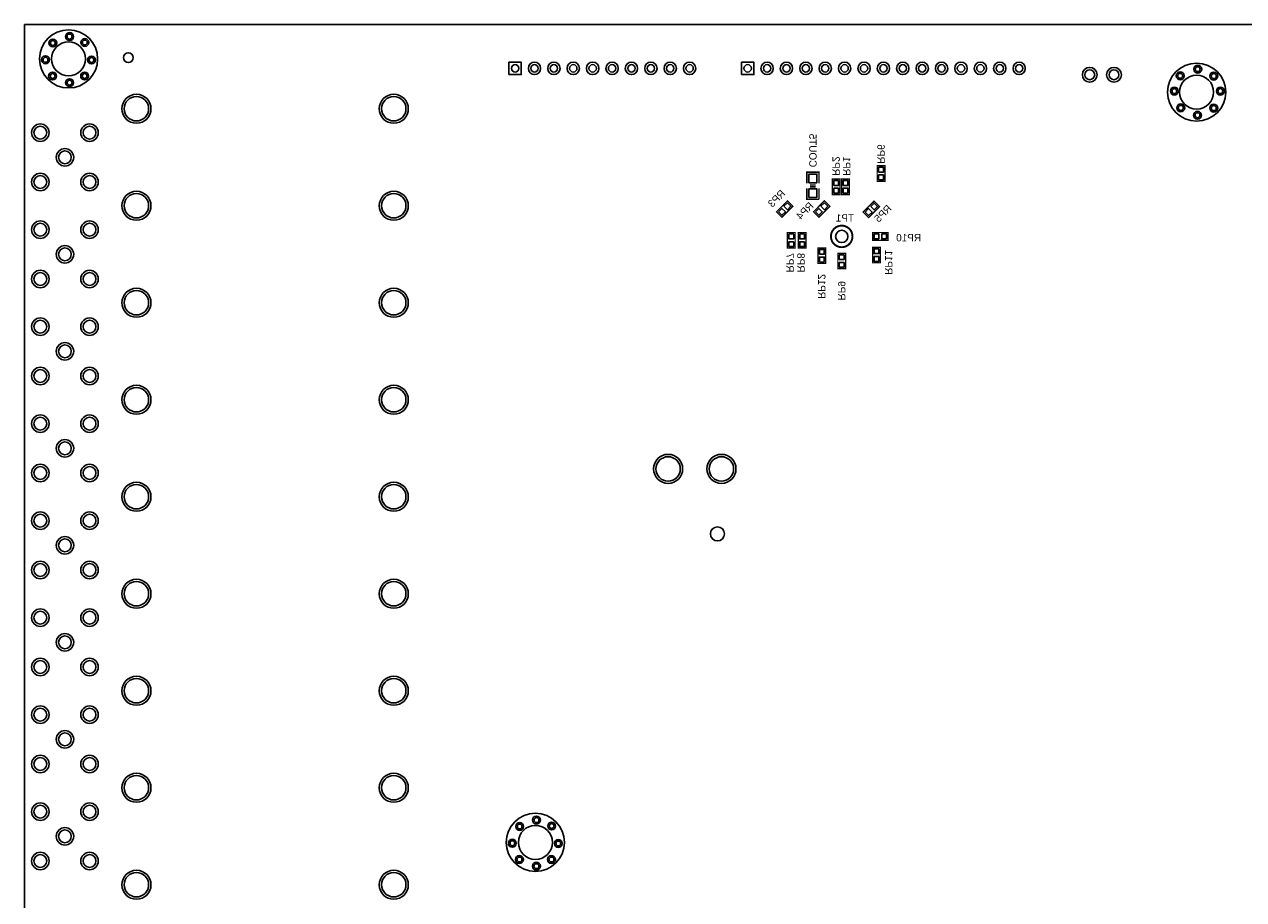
# Model space of a CAD drawing. Extents: x 0 to 254, y 0 to 180.
# Tile 2 of 4: x 0 to 126, y 90 to 180. Entities that reach past the tile are written whole.
import ezdxf

# ---------------------------------------------------------------- set-up
doc = ezdxf.new("R2010")
doc.units = 0
for name, color, linetype in [('BG_DRILLHOLE', 1, 'CONTINUOUS'), ('BG_OUTLINE', 2, 'CONTINUOUS'), ('PG_SILKSCREEN_BOTTOM', 6, 'CONTINUOUS'), ('PIN_BOTTOM', 8, 'CONTINUOUS'), ('RD_SILKSCREEN_BOTTOM', 7, 'CONTINUOUS')]:
    doc.layers.add(name, color=color, linetype=linetype)

msp = doc.modelspace()

# ---------------------------------------------------------------- linework, layer by layer
at = {"layer": 'BG_DRILLHOLE'}
for points in [[(3.19024, 178.4223, 1), (2.68224, 178.4223, 1)], [(4.91744, 179.0827, 1), (4.40944, 179.0827, 1)], [(6.49224, 178.4731, 1), (5.98424, 178.4731, 1)], [(6.30936, 176.784, 1), (2.80416, 176.784, 1)], [(2.42824, 176.6951, 1), (1.92024, 176.6951, 1)], [(7.17804, 176.6697, 1), (6.67004, 176.6697, 1)], [(50.994056, 175.809656, 1), (50.232056, 175.809656, 1)], [(52.994052, 175.809656, 1), (52.232052, 175.809656, 1)], [(54.994048, 175.809656, 1), (54.232048, 175.809656, 1)], [(56.994044, 175.809656, 1), (56.232044, 175.809656, 1)], [(58.99404, 175.809656, 1), (58.23204, 175.809656, 1)], [(60.994036, 175.809656, 1), (60.232036, 175.809656, 1)], [(62.994032, 175.809656, 1), (62.232032, 175.809656, 1)], [(64.994028, 175.809656, 1), (64.232028, 175.809656, 1)], [(66.994024, 175.809656, 1), (66.232024, 175.809656, 1)], [(68.99402, 175.809656, 1), (68.23202, 175.809656, 1)], [(74.981562, 175.809656, 1), (74.219562, 175.809656, 1)], [(76.983082, 175.809656, 1), (76.221082, 175.809656, 1)], [(78.982062, 175.809656, 1), (78.220062, 175.809656, 1)], [(80.981042, 175.809656, 1), (80.219042, 175.809656, 1)], [(82.982562, 175.809656, 1), (82.220562, 175.809656, 1)], [(84.981542, 175.809656, 1), (84.219542, 175.809656, 1)], [(86.983062, 175.809656, 1), (86.221062, 175.809656, 1)], [(88.982042, 175.809656, 1), (88.220042, 175.809656, 1)], [(90.981022, 175.809656, 1), (90.219022, 175.809656, 1)], [(92.982542, 175.809656, 1), (92.220542, 175.809656, 1)], [(94.981522, 175.809656, 1), (94.219522, 175.809656, 1)], [(96.983042, 175.809656, 1), (96.221042, 175.809656, 1)], [(98.982022, 175.809656, 1), (98.220022, 175.809656, 1)], [(100.981002, 175.809656, 1), (100.219002, 175.809656, 1)], [(102.982522, 175.809656, 1), (102.220522, 175.809656, 1)], [(3.16484, 175.0187, 1), (2.65684, 175.0187, 1)], [(6.46684, 175.0187, 1), (5.95884, 175.0187, 1)], [(110.389162, 175.146208, 1), (109.373162, 175.146208, 1)], [(112.888522, 175.146208, 1), (111.872522, 175.146208, 1)], [(119.4689, 175.03648, 1), (118.9609, 175.03648, 1)], [(122.6566, 173.355, 1), (119.1514, 173.355, 1)], [(121.2723, 175.72228, 1), (120.7643, 175.72228, 1)], [(122.9233, 175.01108, 1), (122.4153, 175.01108, 1)], [(4.91744, 174.3329, 1), (4.40944, 174.3329, 1)], [(118.8593, 173.46168, 1), (118.3513, 173.46168, 1)], [(123.6091, 173.46168, 1), (123.1011, 173.46168, 1)], [(12.8143, 171.64558, 1), (10.2997, 171.64558, 1)], [(39.3573, 171.64558, 1), (36.8427, 171.64558, 1)], [(119.5197, 171.73448, 1), (119.0117, 171.73448, 1)], [(121.2469, 170.97248, 1), (120.7389, 170.97248, 1)], [(122.9233, 171.70908, 1), (122.4153, 171.70908, 1)], [(2.302256, 169.178478, 1), (0.981456, 169.178478, 1)], [(7.382256, 169.178478, 1), (6.061456, 169.178478, 1)], [(4.842256, 166.638478, 1), (3.521456, 166.638478, 1)], [(2.302256, 164.098478, 1), (0.981456, 164.098478, 1)], [(7.382256, 164.098478, 1), (6.061456, 164.098478, 1)], [(12.8143, 161.6456, 1), (10.2997, 161.6456, 1)], [(39.3573, 161.6456, 1), (36.8427, 161.6456, 1)], [(2.302256, 159.178498, 1), (0.981456, 159.178498, 1)], [(7.382256, 159.178498, 1), (6.061456, 159.178498, 1)], [(4.842256, 156.638498, 1), (3.521456, 156.638498, 1)], [(2.302256, 154.098498, 1), (0.981456, 154.098498, 1)], [(7.382256, 154.098498, 1), (6.061456, 154.098498, 1)], [(12.8143, 151.64562, 1), (10.2997, 151.64562, 1)], [(39.3573, 151.64562, 1), (36.8427, 151.64562, 1)], [(2.302256, 149.178518, 1), (0.981456, 149.178518, 1)], [(7.382256, 149.178518, 1), (6.061456, 149.178518, 1)], [(4.842256, 146.638518, 1), (3.521456, 146.638518, 1)], [(2.302256, 144.098518, 1), (0.981456, 144.098518, 1)], [(7.382256, 144.098518, 1), (6.061456, 144.098518, 1)], [(12.8143, 141.64564, 1), (10.2997, 141.64564, 1)], [(39.3573, 141.64564, 1), (36.8427, 141.64564, 1)], [(2.302256, 139.178538, 1), (0.981456, 139.178538, 1)], [(7.382256, 139.178538, 1), (6.061456, 139.178538, 1)], [(4.842256, 136.638538, 1), (3.521456, 136.638538, 1)], [(2.302256, 134.098538, 1), (0.981456, 134.098538, 1)], [(7.382256, 134.098538, 1), (6.061456, 134.098538, 1)], [(67.65163, 134.514844, 1), (65.13703, 134.514844, 1)], [(73.151492, 134.514844, 1), (70.636892, 134.514844, 1)], [(12.8143, 131.64566, 1), (10.2997, 131.64566, 1)], [(39.3573, 131.64566, 1), (36.8427, 131.64566, 1)], [(2.302256, 129.178558, 1), (0.981456, 129.178558, 1)], [(7.382256, 129.178558, 1), (6.061456, 129.178558, 1)], [(72.205088, 127.81534, 1), (70.757288, 127.81534, 1)], [(4.842256, 126.638558, 1), (3.521456, 126.638558, 1)], [(2.302256, 124.098558, 1), (0.981456, 124.098558, 1)], [(7.382256, 124.098558, 1), (6.061456, 124.098558, 1)], [(12.8143, 121.64568, 1), (10.2997, 121.64568, 1)], [(39.3573, 121.64568, 1), (36.8427, 121.64568, 1)], [(2.302256, 119.178578, 1), (0.981456, 119.178578, 1)], [(7.382256, 119.178578, 1), (6.061456, 119.178578, 1)], [(4.842256, 116.638578, 1), (3.521456, 116.638578, 1)], [(2.302256, 114.098578, 1), (0.981456, 114.098578, 1)], [(7.382256, 114.098578, 1), (6.061456, 114.098578, 1)], [(12.8143, 111.6457, 1), (10.2997, 111.6457, 1)], [(39.3573, 111.6457, 1), (36.8427, 111.6457, 1)], [(2.302256, 109.178598, 1), (0.981456, 109.178598, 1)], [(7.382256, 109.178598, 1), (6.061456, 109.178598, 1)], [(4.842256, 106.638598, 1), (3.521456, 106.638598, 1)], [(2.302256, 104.098598, 1), (0.981456, 104.098598, 1)], [(7.382256, 104.098598, 1), (6.061456, 104.098598, 1)], [(12.8143, 101.64572, 1), (10.2997, 101.64572, 1)], [(39.3573, 101.64572, 1), (36.8427, 101.64572, 1)], [(2.302256, 99.178618, 1), (0.981456, 99.178618, 1)], [(7.382256, 99.178618, 1), (6.061456, 99.178618, 1)], [(53.06568, 98.3107, 1), (52.55768, 98.3107, 1)], [(4.842256, 96.638618, 1), (3.521456, 96.638618, 1)], [(51.33848, 97.6503, 1), (50.83048, 97.6503, 1)], [(54.4576, 96.012, 1), (50.9524, 96.012, 1)], [(54.64048, 97.7011, 1), (54.13248, 97.7011, 1)], [(50.57648, 95.9231, 1), (50.06848, 95.9231, 1)], [(55.32628, 95.8977, 1), (54.81828, 95.8977, 1)], [(2.302256, 94.098618, 1), (0.981456, 94.098618, 1)], [(7.382256, 94.098618, 1), (6.061456, 94.098618, 1)], [(51.31308, 94.2467, 1), (50.80508, 94.2467, 1)], [(54.61508, 94.2467, 1), (54.10708, 94.2467, 1)], [(53.06568, 93.5609, 1), (52.55768, 93.5609, 1)], [(12.8143, 91.64574, 1), (10.2997, 91.64574, 1)], [(39.3573, 91.64574, 1), (36.8427, 91.64574, 1)]]:
    msp.add_lwpolyline(points, format="xyb", close=True, dxfattribs=at)
at = {"layer": 'BG_OUTLINE'}
msp.add_lwpolyline([(0, 180.34), (254, 180.34), (254, 0), (0, 0)], close=True, dxfattribs=at)
at = {"layer": 'PG_SILKSCREEN_BOTTOM'}
for points, const_width in [([(81.9658, 163.957), (81.9658, 165.1), (80.6958, 165.1), (80.6958, 163.957)], 0.1524), ([(88.75776, 164.166804), (87.9602, 164.166804), (87.9602, 165.767004), (88.75776, 165.767004), (88.75776, 164.166804)], 0.127), ([(80.6958, 163.449), (80.6958, 162.306), (81.9658, 162.306)], 0.1524), ([(81.6102, 163.7792), (81.026, 163.7792)], 0.1524), ([(81.6102, 163.6014), (81.026, 163.6014)], 0.1524), ([(81.9658, 162.306), (81.9658, 163.449)], 0.1524), ([(84.11972, 162.791394), (83.32216, 162.791394), (83.32216, 164.391594), (84.11972, 164.391594), (84.11972, 162.791394)], 0.127), ([(84.28736, 164.391594), (85.08492, 164.391594), (85.08492, 162.791394), (84.28736, 162.791394), (84.28736, 164.391594)], 0.127), ([(78.701138, 162.152076), (79.265018, 161.588196), (78.133702, 160.456626), (77.569568, 161.02076), (78.701138, 162.152076)], 0.127), ([(82.511138, 162.152076), (83.075272, 161.588196), (81.943702, 160.456626), (81.379822, 161.020506), (82.511138, 162.152076)], 0.127), ([(87.641938, 162.12693), (88.206072, 161.562796), (87.074502, 160.43148), (86.510622, 160.99536), (87.641938, 162.12693)], 0.127), ([(79.49438, 157.283404), (78.69682, 157.283404), (78.69682, 158.883604), (79.49438, 158.883604), (79.49438, 157.283404)], 0.127), ([(80.62468, 157.283404), (79.82712, 157.283404), (79.82712, 158.883604), (80.62468, 158.883604), (80.62468, 157.283404)], 0.127), ([(87.484204, 158.083504), (87.484204, 158.881064), (89.084404, 158.881064), (89.084404, 158.083504), (87.484204, 158.083504)], 0.127), ([(81.84642, 157.293056), (82.64398, 157.293056), (82.64398, 155.692856), (81.84642, 155.692856), (81.84642, 157.293056)], 0.127), ([(88.284304, 155.759404), (87.486744, 155.759404), (87.486744, 157.359604), (88.284304, 157.359604), (88.284304, 155.759404)], 0.127), ([(84.698332, 155.149804), (83.900772, 155.149804), (83.900772, 156.750004), (84.698332, 156.750004), (84.698332, 155.149804)], 0.127)]:
    msp.add_lwpolyline(points, dxfattribs=dict(at, const_width=const_width))
at = {"layer": 'PG_SILKSCREEN_BOTTOM', "const_width": 0.199898}
msp.add_lwpolyline([(85.409786, 158.482284, 1), (83.189318, 158.482284, 1), (85.409786, 158.482284)], format="xyb", dxfattribs=at)
at = {"layer": 'PIN_BOTTOM'}
for points in [[(49.978056, 175.174656), (49.978056, 176.444656), (51.248056, 176.444656), (51.248056, 175.174656)], [(73.965562, 175.174656), (73.965562, 176.444656), (75.235562, 176.444656), (75.235562, 175.174656)], [(80.9244, 164.0205), (81.7372, 164.0205), (81.7372, 164.9095), (80.9244, 164.9095)], [(88.60917, 165.615874), (88.10879, 165.615874), (88.10879, 165.115494), (88.60917, 165.115494)], [(88.60917, 164.818314), (88.10879, 164.818314), (88.10879, 164.317934), (88.60917, 164.317934)], [(83.97113, 164.240464), (83.47075, 164.240464), (83.47075, 163.740084), (83.97113, 163.740084)], [(84.43595, 163.740084), (84.93633, 163.740084), (84.93633, 164.240464), (84.43595, 164.240464)], [(80.9244, 162.4965), (81.7372, 162.4965), (81.7372, 163.3855), (80.9244, 163.3855)], [(83.97113, 163.442904), (83.47075, 163.442904), (83.47075, 162.942524), (83.97113, 162.942524)], [(84.43595, 162.942524), (84.93633, 162.942524), (84.93633, 163.442904), (84.43595, 163.442904)], [(77.781658, 161.022538), (78.13548, 160.668716), (78.489302, 161.022538), (78.13548, 161.37636)], [(78.345538, 161.586418), (78.69936, 161.232596), (79.053182, 161.586418), (78.69936, 161.94024)], [(81.591658, 161.022538), (81.94548, 160.668716), (82.299302, 161.022538), (81.94548, 161.37636)], [(82.155538, 161.586418), (82.50936, 161.232596), (82.863182, 161.586418), (82.50936, 161.94024)], [(86.722458, 160.997138), (87.07628, 160.643316), (87.430102, 160.997138), (87.07628, 161.35096)], [(87.286338, 161.561018), (87.64016, 161.207196), (87.993982, 161.561018), (87.64016, 161.91484)], [(79.34579, 158.732474), (78.84541, 158.732474), (78.84541, 158.232094), (79.34579, 158.232094)], [(80.47609, 158.732474), (79.97571, 158.732474), (79.97571, 158.232094), (80.47609, 158.232094)], [(88.135714, 158.232094), (88.135714, 158.732474), (87.635334, 158.732474), (87.635334, 158.232094)], [(88.933274, 158.232094), (88.933274, 158.732474), (88.432894, 158.732474), (88.432894, 158.232094)], [(79.34579, 157.934914), (78.84541, 157.934914), (78.84541, 157.434534), (79.34579, 157.434534)], [(80.47609, 157.934914), (79.97571, 157.934914), (79.97571, 157.434534), (80.47609, 157.434534)], [(88.135714, 157.208474), (87.635334, 157.208474), (87.635334, 156.708094), (88.135714, 156.708094)], [(81.99501, 156.641546), (82.49539, 156.641546), (82.49539, 157.141926), (81.99501, 157.141926)], [(81.99501, 155.843986), (82.49539, 155.843986), (82.49539, 156.344366), (81.99501, 156.344366)], [(84.549742, 156.598874), (84.049362, 156.598874), (84.049362, 156.098494), (84.549742, 156.098494)], [(88.135714, 156.410914), (87.635334, 156.410914), (87.635334, 155.910534), (88.135714, 155.910534)], [(84.549742, 155.801314), (84.049362, 155.801314), (84.049362, 155.300934), (84.549742, 155.300934)]]:
    msp.add_lwpolyline(points, close=True, dxfattribs=at)
for centre, radius in [((4.55676, 176.784), 2.9972), ((2.93624, 178.4223), 0.4064), ((4.66344, 179.0827), 0.4064), ((6.23824, 178.4731), 0.4064), ((10.7188, 176.911), 0.508), ((2.17424, 176.6951), 0.4064), ((6.92404, 176.6697), 0.4064), ((52.613052, 175.809656), 0.635), ((54.613048, 175.809656), 0.635), ((56.613044, 175.809656), 0.635), ((58.61304, 175.809656), 0.635), ((60.613036, 175.809656), 0.635), ((62.613032, 175.809656), 0.635), ((64.613028, 175.809656), 0.635), ((66.613024, 175.809656), 0.635), ((68.61302, 175.809656), 0.635), ((76.602082, 175.809656), 0.635), ((78.601062, 175.809656), 0.635), ((80.600042, 175.809656), 0.635), ((82.601562, 175.809656), 0.635), ((84.600542, 175.809656), 0.635), ((86.602062, 175.809656), 0.635), ((88.601042, 175.809656), 0.635), ((90.600022, 175.809656), 0.635), ((92.601542, 175.809656), 0.635), ((94.600522, 175.809656), 0.635), ((96.602042, 175.809656), 0.635), ((98.601022, 175.809656), 0.635), ((100.600002, 175.809656), 0.635), ((102.601522, 175.809656), 0.635), ((120.904, 173.355), 2.9972), ((121.0183, 175.72228), 0.4064), ((2.91084, 175.0187), 0.4064), ((6.21284, 175.0187), 0.4064), ((109.881162, 175.146208), 0.762), ((112.380522, 175.146208), 0.762), ((119.2149, 175.03648), 0.4064), ((122.6693, 175.01108), 0.4064), ((4.66344, 174.3329), 0.4064), ((118.6053, 173.46168), 0.4064), ((123.3551, 173.46168), 0.4064), ((11.557, 171.64558), 1.4986), ((38.1, 171.64558), 1.4986), ((119.2657, 171.73448), 0.4064), ((120.9929, 170.97248), 0.4064), ((122.6693, 171.70908), 0.4064), ((1.641856, 169.178478), 0.9017), ((6.721856, 169.178478), 0.9017), ((4.181856, 166.638478), 0.9017), ((1.641856, 164.098478), 0.9017), ((6.721856, 164.098478), 0.9017), ((11.557, 161.6456), 1.4986), ((38.1, 161.6456), 1.4986), ((1.641856, 159.178498), 0.9017), ((6.721856, 159.178498), 0.9017), ((84.299552, 158.482284), 0.635), ((4.181856, 156.638498), 0.9017), ((1.641856, 154.098498), 0.9017), ((6.721856, 154.098498), 0.9017), ((11.557, 151.64562), 1.4986), ((38.1, 151.64562), 1.4986), ((1.641856, 149.178518), 0.9017), ((6.721856, 149.178518), 0.9017), ((4.181856, 146.638518), 0.9017), ((1.641856, 144.098518), 0.9017), ((6.721856, 144.098518), 0.9017), ((11.557, 141.64564), 1.4986), ((38.1, 141.64564), 1.4986), ((1.641856, 139.178538), 0.9017), ((6.721856, 139.178538), 0.9017), ((4.181856, 136.638538), 0.9017), ((66.39433, 134.514844), 1.4986), ((71.894192, 134.514844), 1.4986), ((1.641856, 134.098538), 0.9017), ((6.721856, 134.098538), 0.9017), ((11.557, 131.64566), 1.4986), ((38.1, 131.64566), 1.4986), ((1.641856, 129.178558), 0.9017), ((6.721856, 129.178558), 0.9017), ((71.481188, 127.81534), 0.7239), ((4.181856, 126.638558), 0.9017), ((1.641856, 124.098558), 0.9017), ((6.721856, 124.098558), 0.9017), ((11.557, 121.64568), 1.4986), ((38.1, 121.64568), 1.4986), ((1.641856, 119.178578), 0.9017), ((6.721856, 119.178578), 0.9017), ((4.181856, 116.638578), 0.9017), ((1.641856, 114.098578), 0.9017), ((6.721856, 114.098578), 0.9017), ((11.557, 111.6457), 1.4986), ((38.1, 111.6457), 1.4986), ((1.641856, 109.178598), 0.9017), ((6.721856, 109.178598), 0.9017), ((4.181856, 106.638598), 0.9017), ((1.641856, 104.098598), 0.9017), ((6.721856, 104.098598), 0.9017), ((11.557, 101.64572), 1.4986), ((38.1, 101.64572), 1.4986), ((1.641856, 99.178618), 0.9017), ((6.721856, 99.178618), 0.9017), ((52.705, 96.012), 2.9972), ((52.81168, 98.3107), 0.4064), ((54.38648, 97.7011), 0.4064), ((4.181856, 96.638618), 0.9017), ((51.08448, 97.6503), 0.4064), ((50.32248, 95.9231), 0.4064), ((55.07228, 95.8977), 0.4064), ((1.641856, 94.098618), 0.9017), ((6.721856, 94.098618), 0.9017), ((51.05908, 94.2467), 0.4064), ((54.36108, 94.2467), 0.4064), ((11.557, 91.64574), 1.4986), ((38.1, 91.64574), 1.4986), ((52.81168, 93.5609), 0.4064)]:
    msp.add_circle(centre, radius, dxfattribs=at)

# ---------------------------------------------------------------- texts
at = {"layer": 'RD_SILKSCREEN_BOTTOM', "text_generation_flag": 2, "width": 1.003333}
for s, rotation, p in [('COUT5', 270, (80.9498, 165.607492)), ('RP6', 270, (87.97798, 165.98265)), ('RP2', 270, (83.33994, 164.73424)), ('RP1', 270, (84.43214, 164.73424)), ('RP3', 45, (78.544674, 162.828224)), ('RP4', 45, (81.465928, 161.558224)), ('RP5', 45, (89.517474, 161.279332)), ('RP7', 270, (78.5876, 154.78125)), ('RP8', 270, (79.7179, 154.78125)), ('RP11', 270, (88.774524, 154.526996)), ('RP12', 270, (81.8642, 152.047448)), ('RP9', 270, (83.918552, 151.88565))]:
    msp.add_text(s, height=0.762, rotation=rotation, dxfattribs=at).set_placement(p)
for s, p in [('TP1', (85.569806, 160.006284)), ('RP10', (92.475558, 157.974284))]:
    msp.add_text(s, height=0.762, dxfattribs=at).set_placement(p)

doc.saveas('drawing.dxf')
